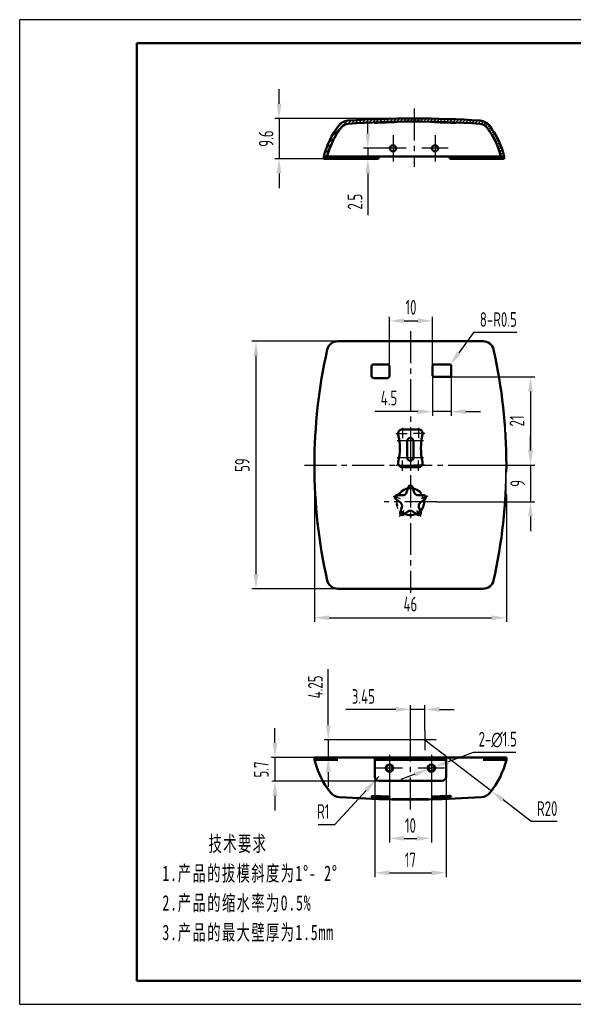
# Model space of a CAD drawing. Header units: millimetres. Extents: x 986 to 1318, y 182 to 417.
# Tile 1 of 5: x 986 to 1118, y 182 to 417. Entities that reach past the tile are written whole.
import ezdxf

# ---------------------------------------------------------------- set-up
doc = ezdxf.new("R2010")
doc.units = ezdxf.units.MM
doc.header["$MEASUREMENT"] = 0
doc.linetypes.add('CENTER2', pattern=[28.575, 19.05, -3.175, 3.175, -3.175])
doc.linetypes.add('点画线', pattern=[18, 12, -2, 2, -2])
doc.layers.get('0').update_dxf_attribs({"lineweight": 50})
for name, color, linetype, lineweight in [('1轮廓实线层', 7, 'Continuous', 50), ('2细线层', 4, 'Continuous', 25), ('3中心线层', 1, 'CENTER2', 25), ('5剖面线层', 2, 'Continuous', 25), ('7标注层', 4, 'Continuous', 25)]:
    doc.layers.add(name, color=color, linetype=linetype, lineweight=lineweight)
doc.styles.add('PC_TEXTSTYLE', font='ISOCP.SHX', dxfattribs={"width": 0.707, "bigfont": 'GBCBIG.SHX'})
doc.styles.add('标准', font='txt', dxfattribs={"width": 0.667})
doc.dimstyles.new('GB_DIAMETER', dxfattribs={"dimtxt": 3.5, "dimasz": 3.5, "dimexe": 1, "dimexo": 0, "dimgap": 1.5, "dimtad": 1, "dimjust": 4, "dimdsep": 46, "dimtxsty": 'PC_TEXTSTYLE', "dimcen": 0, "dimclrd": 256, "dimclrt": 3, "dimadec": 0, "dimazin": 2, "dimtp": 0.1, "dimtm": 0.1, "dimtfac": 0.71, "dimtdec": 3, "dimtmove": 0, "dimatfit": 2, "dimfxl": 1, "dimtfill": 1, "dimarcsym": 0})
doc.dimstyles.new('GB_LINEAR', dxfattribs={"dimtxt": 3.5, "dimasz": 3.5, "dimexe": 1, "dimexo": 0, "dimgap": 1.5, "dimtad": 1, "dimdsep": 46, "dimtxsty": 'PC_TEXTSTYLE', "dimcen": 0, "dimclrd": 256, "dimclrt": 3, "dimadec": 0, "dimazin": 2, "dimtp": 0.1, "dimtm": 0.1, "dimtfac": 0.71, "dimtdec": 3, "dimtmove": 0, "dimatfit": 3, "dimfxl": 1, "dimtfill": 1, "dimarcsym": 0})
doc.dimstyles.new('GB_RADIAL', dxfattribs={"dimtxt": 3.5, "dimasz": 3.5, "dimexe": 1, "dimexo": 0, "dimgap": 1.5, "dimtad": 1, "dimjust": 4, "dimdsep": 46, "dimtxsty": 'PC_TEXTSTYLE', "dimcen": 0, "dimclrd": 256, "dimclrt": 3, "dimadec": 0, "dimazin": 2, "dimtp": 0.1, "dimtm": 0.1, "dimtfac": 0.71, "dimtdec": 3, "dimtmove": 0, "dimatfit": 2, "dimfxl": 1, "dimtfill": 1, "dimarcsym": 0})

# ---------------------------------------------------------------- blocks, each defined once
blk = doc.blocks.new('*D2')
at = {"layer": '7标注层', "color": 0, "lineweight": -2, "ltscale": 0.4}
for p, q in [((1086.29, 331.8), (1108.44, 331.8)), ((1094.08, 310.8), (1108.44, 310.8))]:
    blk.add_line(p, q, dxfattribs=at)
at = {"layer": '7标注层', "lineweight": -2, "ltscale": 0.4}
blk.add_line((1107.44, 328.3), (1107.44, 314.3), dxfattribs=at)
at = {"layer": '7标注层', "ltscale": 0.4}
for points in [[(1108.02, 328.3), (1106.85, 328.3), (1107.44, 331.8)], [(1106.85, 314.3), (1108.02, 314.3), (1107.44, 310.8)]]:
    blk.add_solid(points, dxfattribs=at)
at = {"layer": 'Defpoints', "color": 0, "ltscale": 0.4}
for p in [(1086.29, 331.8), (1094.08, 310.8), (1107.44, 310.8)]:
    blk.add_point(p, dxfattribs=at)
at = {"layer": '7标注层', "color": 3, "ltscale": 0.4, "insert": (1104.19, 321.3), "char_height": 3.5, "attachment_point": 5, "rotation": 90, "style": 'PC_TEXTSTYLE', "bg_fill": 3, "box_fill_scale": 1.25, "bg_fill_color": 257, "bg_fill_transparency": 0}
blk.add_mtext('21', dxfattribs=at)
blk = doc.blocks.new('*D3')
at = {"layer": '7标注层', "color": 0, "lineweight": -2, "ltscale": 0.4}
for p, q in [((1066.7, 340.3), (1040.95, 340.3)), ((1066.7, 281.3), (1040.95, 281.3))]:
    blk.add_line(p, q, dxfattribs=at)
at = {"layer": '7标注层', "lineweight": -2, "ltscale": 0.4}
blk.add_line((1041.95, 336.8), (1041.95, 284.8), dxfattribs=at)
at = {"layer": '7标注层', "ltscale": 0.4}
for points in [[(1042.53, 336.8), (1041.37, 336.8), (1041.95, 340.3)], [(1041.37, 284.8), (1042.53, 284.8), (1041.95, 281.3)]]:
    blk.add_solid(points, dxfattribs=at)
at = {"layer": 'Defpoints', "color": 0, "ltscale": 0.4}
for p in [(1066.7, 340.3), (1041.95, 281.3), (1066.7, 281.3)]:
    blk.add_point(p, dxfattribs=at)
at = {"layer": '7标注层', "color": 3, "ltscale": 0.4, "insert": (1038.7, 310.8), "char_height": 3.5, "attachment_point": 5, "rotation": 90, "style": 'PC_TEXTSTYLE', "bg_fill": 3, "box_fill_scale": 1.25, "bg_fill_color": 257, "bg_fill_transparency": 0}
blk.add_mtext('59', dxfattribs=at)
blk = doc.blocks.new('*D4')
at = {"layer": '7标注层', "color": 0, "lineweight": -2, "ltscale": 0.4}
for p, q in [((1055.91, 310.8), (1055.91, 273.39)), ((1101.67, 310.8), (1101.67, 273.39))]:
    blk.add_line(p, q, dxfattribs=at)
at = {"layer": '7标注层', "lineweight": -2, "ltscale": 0.4}
blk.add_line((1059.41, 274.39), (1098.17, 274.39), dxfattribs=at)
at = {"layer": '7标注层', "ltscale": 0.4}
for points in [[(1059.41, 274.97), (1059.41, 273.81), (1055.91, 274.39)], [(1098.17, 273.81), (1098.17, 274.97), (1101.67, 274.39)]]:
    blk.add_solid(points, dxfattribs=at)
at = {"layer": 'Defpoints', "color": 0, "ltscale": 0.4}
for p in [(1055.91, 310.8), (1101.67, 310.8), (1101.67, 274.39)]:
    blk.add_point(p, dxfattribs=at)
at = {"layer": '7标注层', "color": 3, "ltscale": 0.4, "insert": (1078.79, 277.64), "char_height": 3.5, "attachment_point": 5, "style": 'PC_TEXTSTYLE', "bg_fill": 3, "box_fill_scale": 1.25, "bg_fill_color": 257, "bg_fill_transparency": 0}
blk.add_mtext('46', dxfattribs=at)
blk = doc.blocks.new('*D33')
at = {"layer": '7标注层', "color": 0, "lineweight": -2, "ltscale": 0.4}
for p, q in [((1070.29, 241.05), (1070.29, 212.58)), ((1087.29, 241.05), (1087.29, 212.58))]:
    blk.add_line(p, q, dxfattribs=at)
at = {"layer": '7标注层', "lineweight": -2, "ltscale": 0.4}
blk.add_line((1073.79, 213.58), (1083.79, 213.58), dxfattribs=at)
at = {"layer": '7标注层', "ltscale": 0.4}
for points in [[(1073.79, 214.17), (1073.79, 213), (1070.29, 213.58)], [(1083.79, 213), (1083.79, 214.17), (1087.29, 213.58)]]:
    blk.add_solid(points, dxfattribs=at)
at = {"layer": 'Defpoints', "color": 0, "ltscale": 0.4}
for p in [(1070.29, 241.05), (1087.29, 241.05), (1087.29, 213.58)]:
    blk.add_point(p, dxfattribs=at)
at = {"layer": '7标注层', "color": 3, "ltscale": 0.4, "insert": (1078.79, 216.66), "char_height": 3.5, "attachment_point": 5, "style": 'PC_TEXTSTYLE', "bg_fill": 3, "box_fill_scale": 1.25, "bg_fill_color": 257, "bg_fill_transparency": 0}
blk.add_mtext('17', dxfattribs=at)
blk = doc.blocks.new('*D34')
at = {"layer": '7标注层', "color": 0, "lineweight": -2, "ltscale": 0.4}
for p, q in [((1073.79, 241.7), (1073.79, 220.8)), ((1083.79, 241.7), (1083.79, 220.8))]:
    blk.add_line(p, q, dxfattribs=at)
at = {"layer": '7标注层', "lineweight": -2, "ltscale": 0.4}
blk.add_line((1077.29, 221.8), (1080.29, 221.8), dxfattribs=at)
at = {"layer": '7标注层', "ltscale": 0.4}
for points in [[(1077.29, 222.38), (1077.29, 221.21), (1073.79, 221.8)], [(1080.29, 221.21), (1080.29, 222.38), (1083.79, 221.8)]]:
    blk.add_solid(points, dxfattribs=at)
at = {"layer": 'Defpoints', "color": 0, "ltscale": 0.4}
for p in [(1073.79, 241.7), (1083.79, 241.7), (1083.79, 221.8)]:
    blk.add_point(p, dxfattribs=at)
at = {"layer": '7标注层', "color": 3, "ltscale": 0.4, "insert": (1078.79, 224.87), "char_height": 3.5, "attachment_point": 5, "style": 'PC_TEXTSTYLE', "bg_fill": 3, "box_fill_scale": 1.25, "bg_fill_color": 257, "bg_fill_transparency": 0}
blk.add_mtext('10', dxfattribs=at)
blk = doc.blocks.new('*D17')
at = {"layer": '7标注层', "lineweight": -2, "ltscale": 0.4}
for p, q in [((1093.79, 242.26), (1087.77, 240.02)), ((1103.96, 242.26), (1093.79, 242.26)), ((1083.09, 238.28), (1084.49, 238.81)), ((1079.81, 237.07), (1076.52, 235.85))]:
    blk.add_line(p, q, dxfattribs=at)
at = {"layer": '7标注层', "ltscale": 0.4}
for points in [[(1087.57, 240.57), (1087.98, 239.48), (1084.49, 238.81)], [(1080.01, 236.52), (1079.6, 237.61), (1083.09, 238.28)]]:
    blk.add_solid(points, dxfattribs=at)
at = {"layer": 'Defpoints', "color": 0, "ltscale": 0.4}
for p in [(1083.09, 238.28), (1084.49, 238.81)]:
    blk.add_point(p, dxfattribs=at)
at = {"layer": '7标注层', "color": 3, "ltscale": 0.4, "insert": (1099.62, 245.33), "char_height": 3.5, "attachment_point": 5, "style": 'PC_TEXTSTYLE', "bg_fill": 3, "box_fill_scale": 1.25, "bg_fill_color": 257, "bg_fill_transparency": 0}
blk.add_mtext('2-∅1.5', dxfattribs=at)
blk = doc.blocks.new('*D20')
at = {"layer": '7标注层', "lineweight": -2, "ltscale": 0.4}
for p, q in [((1046.48, 244.55), (1046.48, 248.05)), ((1046.48, 241.05), (1046.48, 235.4)), ((1046.48, 231.9), (1046.48, 228.4))]:
    blk.add_line(p, q, dxfattribs=at)
at = {"layer": '7标注层', "color": 0, "lineweight": -2, "ltscale": 0.4}
for p, q in [((1064.71, 241.05), (1045.48, 241.05)), ((1073.79, 235.4), (1045.48, 235.4))]:
    blk.add_line(p, q, dxfattribs=at)
at = {"layer": '7标注层', "ltscale": 0.4}
for points in [[(1045.9, 244.55), (1047.07, 244.55), (1046.48, 241.05)], [(1047.07, 231.9), (1045.9, 231.9), (1046.48, 235.4)]]:
    blk.add_solid(points, dxfattribs=at)
at = {"layer": 'Defpoints', "color": 0, "ltscale": 0.4}
for p in [(1064.71, 241.05), (1046.48, 235.4), (1073.79, 235.4)]:
    blk.add_point(p, dxfattribs=at)
at = {"layer": '7标注层', "color": 3, "ltscale": 0.4, "insert": (1043.23, 238.22), "char_height": 3.5, "attachment_point": 5, "rotation": 90, "style": 'PC_TEXTSTYLE', "bg_fill": 3, "box_fill_scale": 1.25, "bg_fill_color": 257, "bg_fill_transparency": 0}
blk.add_mtext('5.7', dxfattribs=at)
blk = doc.blocks.new('*D26')
at = {"layer": '7标注层', "color": 0, "lineweight": -2, "ltscale": 0.4}
for p, q in [((1073.79, 333.17), (1073.79, 346.17)), ((1084.04, 333.3), (1084.04, 346.17))]:
    blk.add_line(p, q, dxfattribs=at)
at = {"layer": '7标注层', "lineweight": -2, "ltscale": 0.4}
blk.add_line((1077.29, 345.17), (1080.54, 345.17), dxfattribs=at)
at = {"layer": '7标注层', "ltscale": 0.4}
for points in [[(1077.29, 345.76), (1077.29, 344.59), (1073.79, 345.17)], [(1080.54, 344.59), (1080.54, 345.76), (1084.04, 345.17)]]:
    blk.add_solid(points, dxfattribs=at)
at = {"layer": 'Defpoints', "color": 0, "ltscale": 0.4}
for p in [(1084.04, 345.17), (1073.79, 333.17), (1084.04, 333.3)]:
    blk.add_point(p, dxfattribs=at)
at = {"layer": '7标注层', "color": 3, "ltscale": 0.4, "insert": (1078.92, 348.42), "char_height": 3.5, "attachment_point": 5, "style": 'PC_TEXTSTYLE', "bg_fill": 3, "box_fill_scale": 1.25, "bg_fill_color": 257, "bg_fill_transparency": 0}
blk.add_mtext('10', dxfattribs=at)
blk = doc.blocks.new('*D27')
at = {"layer": '7标注层', "color": 0, "lineweight": -2, "ltscale": 0.4}
for p, q in [((1084.04, 333.3), (1084.04, 322.53)), ((1088.54, 333.3), (1088.54, 322.53))]:
    blk.add_line(p, q, dxfattribs=at)
at = {"layer": '7标注层', "lineweight": -2, "ltscale": 0.4}
for p, q in [((1080.54, 323.53), (1070.33, 323.53)), ((1088.54, 323.53), (1084.04, 323.53)), ((1092.04, 323.53), (1095.54, 323.53))]:
    blk.add_line(p, q, dxfattribs=at)
at = {"layer": '7标注层', "ltscale": 0.4}
for points in [[(1080.54, 322.95), (1080.54, 324.12), (1084.04, 323.53)], [(1092.04, 324.12), (1092.04, 322.95), (1088.54, 323.53)]]:
    blk.add_solid(points, dxfattribs=at)
at = {"layer": 'Defpoints', "color": 0, "ltscale": 0.4}
for p in [(1084.04, 333.3), (1088.54, 333.3), (1084.04, 323.53)]:
    blk.add_point(p, dxfattribs=at)
at = {"layer": '7标注层', "color": 3, "ltscale": 0.4, "insert": (1073.68, 326.78), "char_height": 3.5, "attachment_point": 5, "style": 'PC_TEXTSTYLE', "bg_fill": 3, "box_fill_scale": 1.25, "bg_fill_color": 257, "bg_fill_transparency": 0}
blk.add_mtext('4.5', dxfattribs=at)
blk = doc.blocks.new('*D29')
at = {"layer": '7标注层', "lineweight": -2, "ltscale": 0.4}
for p, q in [((1107.44, 314.3), (1107.44, 317.8)), ((1107.44, 310.8), (1107.44, 302.05)), ((1107.44, 298.55), (1107.44, 295.05))]:
    blk.add_line(p, q, dxfattribs=at)
at = {"layer": '7标注层', "color": 0, "lineweight": -2, "ltscale": 0.4}
for p, q in [((1088.69, 310.8), (1108.44, 310.8)), ((1085.07, 302.05), (1108.44, 302.05))]:
    blk.add_line(p, q, dxfattribs=at)
at = {"layer": '7标注层', "ltscale": 0.4}
for points in [[(1106.85, 314.3), (1108.02, 314.3), (1107.44, 310.8)], [(1108.02, 298.55), (1106.85, 298.55), (1107.44, 302.05)]]:
    blk.add_solid(points, dxfattribs=at)
at = {"layer": 'Defpoints', "color": 0, "ltscale": 0.4}
for p in [(1088.69, 310.8), (1085.07, 302.05), (1107.44, 302.05)]:
    blk.add_point(p, dxfattribs=at)
at = {"layer": '7标注层', "color": 3, "ltscale": 0.4, "insert": (1104.36, 306.43), "char_height": 3.5, "attachment_point": 5, "rotation": 90, "style": 'PC_TEXTSTYLE', "bg_fill": 3, "box_fill_scale": 1.25, "bg_fill_color": 257, "bg_fill_transparency": 0}
blk.add_mtext('9', dxfattribs=at)
blk = doc.blocks.new('*D53')
at = {"layer": '7标注层', "lineweight": -2, "ltscale": 0.4}
for p, q in [((1047.46, 396.93), (1047.46, 400.43)), ((1047.46, 393.43), (1047.46, 383.83)), ((1047.46, 380.33), (1047.46, 376.83))]:
    blk.add_line(p, q, dxfattribs=at)
at = {"layer": '7标注层', "color": 0, "lineweight": -2, "ltscale": 0.4}
for p, q in [((1079.66, 393.43), (1046.46, 393.43)), ((1071.16, 383.83), (1046.46, 383.83))]:
    blk.add_line(p, q, dxfattribs=at)
at = {"layer": '7标注层', "ltscale": 0.4}
for points in [[(1046.87, 396.93), (1048.04, 396.93), (1047.46, 393.43)], [(1048.04, 380.33), (1046.87, 380.33), (1047.46, 383.83)]]:
    blk.add_solid(points, dxfattribs=at)
at = {"layer": 'Defpoints', "color": 0, "ltscale": 0.4}
for p in [(1079.66, 393.43), (1047.46, 383.83), (1071.16, 383.83)]:
    blk.add_point(p, dxfattribs=at)
at = {"layer": '7标注层', "color": 3, "ltscale": 0.4, "insert": (1044.38, 388.63), "char_height": 3.5, "attachment_point": 5, "rotation": 90, "style": 'PC_TEXTSTYLE', "bg_fill": 3, "box_fill_scale": 1.25, "bg_fill_color": 257, "bg_fill_transparency": 0}
blk.add_mtext('9.6', dxfattribs=at)
blk = doc.blocks.new('*D85')
at = {"layer": '7标注层', "lineweight": -2, "ltscale": 0.4}
for p, q in [((1093.8, 342.43), (1090.35, 337.56)), ((1104.21, 342.43), (1093.8, 342.43))]:
    blk.add_line(p, q, dxfattribs=at)
at = {"layer": '7标注层', "ltscale": 0.4}
blk.add_solid([(1089.88, 337.9), (1090.83, 337.22), (1088.33, 334.71)], dxfattribs=at)
at = {"layer": 'Defpoints', "color": 0, "ltscale": 0.4}
for p in [(1088.04, 334.3), (1088.33, 334.71)]:
    blk.add_point(p, dxfattribs=at)
at = {"layer": '7标注层', "color": 3, "ltscale": 0.4, "insert": (1099.76, 345.5), "char_height": 3.5, "attachment_point": 5, "style": 'PC_TEXTSTYLE', "bg_fill": 3, "box_fill_scale": 1.25, "bg_fill_color": 257, "bg_fill_transparency": 0}
blk.add_mtext('8-R0.5', dxfattribs=at)
blk = doc.blocks.new('*D89')
at = {"layer": '7标注层', "lineweight": -2, "ltscale": 0.4}
for p, q in [((1068.63, 389.83), (1068.63, 393.33)), ((1068.63, 386.33), (1068.63, 383.83)), ((1068.63, 380.33), (1068.63, 370.37))]:
    blk.add_line(p, q, dxfattribs=at)
at = {"layer": '7标注层', "color": 0, "lineweight": -2, "ltscale": 0.4}
for p, q in [((1071.51, 386.33), (1067.63, 386.33)), ((1071.16, 383.83), (1067.63, 383.83))]:
    blk.add_line(p, q, dxfattribs=at)
at = {"layer": '7标注层', "ltscale": 0.4}
for points in [[(1068.05, 389.83), (1069.21, 389.83), (1068.63, 386.33)], [(1069.21, 380.33), (1068.05, 380.33), (1068.63, 383.83)]]:
    blk.add_solid(points, dxfattribs=at)
at = {"layer": 'Defpoints', "color": 0, "ltscale": 0.4}
for p in [(1071.51, 386.33), (1068.63, 383.83), (1071.16, 383.83)]:
    blk.add_point(p, dxfattribs=at)
at = {"layer": '7标注层', "color": 3, "ltscale": 0.4, "insert": (1065.56, 373.6), "char_height": 3.5, "attachment_point": 5, "rotation": 90, "style": 'PC_TEXTSTYLE', "bg_fill": 3, "box_fill_scale": 1.25, "bg_fill_color": 257, "bg_fill_transparency": 0}
blk.add_mtext('2.5', dxfattribs=at)
blk = doc.blocks.new('*D94')
at = {"layer": '7标注层', "lineweight": -2, "ltscale": 0.4}
for p, q in [((1071.29, 236.55), (1070.61, 235.81)), ((1060.74, 225.13), (1068.24, 233.24)), ((1056.77, 225.13), (1060.74, 225.13))]:
    blk.add_line(p, q, dxfattribs=at)
at = {"layer": '7标注层', "ltscale": 0.4}
blk.add_solid([(1068.67, 232.84), (1067.81, 233.64), (1070.61, 235.81)], dxfattribs=at)
at = {"layer": 'Defpoints', "color": 0, "ltscale": 0.4}
for p in [(1070.61, 235.81), (1071.29, 236.55)]:
    blk.add_point(p, dxfattribs=at)
at = {"layer": '7标注层', "color": 3, "ltscale": 0.4, "insert": (1058.01, 228.2), "char_height": 3.5, "attachment_point": 5, "style": 'PC_TEXTSTYLE', "bg_fill": 3, "box_fill_scale": 1.25, "bg_fill_color": 257, "bg_fill_transparency": 0}
blk.add_mtext('R1', dxfattribs=at)
blk = doc.blocks.new('*D95')
at = {"layer": '7标注层', "lineweight": -2, "ltscale": 0.4}
for p, q in [((1082.24, 245.28), (1098.1, 233.09)), ((1107.57, 225.81), (1100.88, 230.96)), ((1113.78, 225.81), (1107.57, 225.81))]:
    blk.add_line(p, q, dxfattribs=at)
at = {"layer": '7标注层', "ltscale": 0.4}
blk.add_solid([(1101.23, 231.42), (1100.52, 230.5), (1098.1, 233.09)], dxfattribs=at)
at = {"layer": 'Defpoints', "color": 0, "ltscale": 0.4}
for p in [(1082.24, 245.28), (1098.1, 233.09)]:
    blk.add_point(p, dxfattribs=at)
at = {"layer": '7标注层', "color": 3, "ltscale": 0.4, "insert": (1111.42, 228.89), "char_height": 3.5, "attachment_point": 5, "style": 'PC_TEXTSTYLE', "bg_fill": 3, "box_fill_scale": 1.25, "bg_fill_color": 257, "bg_fill_transparency": 0}
blk.add_mtext('R20', dxfattribs=at)
blk = doc.blocks.new('*D96')
at = {"layer": '7标注层', "color": 0, "lineweight": -2, "ltscale": 0.4}
for p, q in [((1078.79, 243.45), (1078.79, 253.55)), ((1082.24, 247.48), (1082.24, 253.55))]:
    blk.add_line(p, q, dxfattribs=at)
at = {"layer": '7标注层', "lineweight": -2, "ltscale": 0.4}
for p, q in [((1075.29, 252.55), (1063.35, 252.55)), ((1082.24, 252.55), (1078.79, 252.55)), ((1085.74, 252.55), (1089.24, 252.55))]:
    blk.add_line(p, q, dxfattribs=at)
at = {"layer": '7标注层', "ltscale": 0.4}
for points in [[(1075.29, 251.96), (1075.29, 253.13), (1078.79, 252.55)], [(1085.74, 253.13), (1085.74, 251.96), (1082.24, 252.55)]]:
    blk.add_solid(points, dxfattribs=at)
at = {"layer": 'Defpoints', "color": 0, "ltscale": 0.4}
for p in [(1078.79, 252.55), (1082.24, 247.48), (1078.79, 243.45)]:
    blk.add_point(p, dxfattribs=at)
at = {"layer": '7标注层', "color": 3, "ltscale": 0.4, "insert": (1067.57, 255.62), "char_height": 3.5, "attachment_point": 5, "style": 'PC_TEXTSTYLE', "bg_fill": 3, "box_fill_scale": 1.25, "bg_fill_color": 257, "bg_fill_transparency": 0}
blk.add_mtext('3.45', dxfattribs=at)
blk = doc.blocks.new('*D97')
at = {"layer": '7标注层', "lineweight": -2, "ltscale": 0.4}
for p, q in [((1059.2, 248.78), (1059.2, 262.11)), ((1059.2, 245.28), (1059.2, 241.05)), ((1059.2, 237.55), (1059.2, 234.05))]:
    blk.add_line(p, q, dxfattribs=at)
at = {"layer": '7标注层', "color": 0, "lineweight": -2, "ltscale": 0.4}
for p, q in [((1079.93, 245.28), (1058.2, 245.28)), ((1079.93, 241.05), (1058.2, 241.05))]:
    blk.add_line(p, q, dxfattribs=at)
at = {"layer": '7标注层', "ltscale": 0.4}
for points in [[(1058.61, 248.78), (1059.78, 248.78), (1059.2, 245.28)], [(1059.78, 237.55), (1058.61, 237.55), (1059.2, 241.05)]]:
    blk.add_solid(points, dxfattribs=at)
at = {"layer": 'Defpoints', "color": 0, "ltscale": 0.4}
for p in [(1079.93, 245.28), (1059.2, 241.05), (1079.93, 241.05)]:
    blk.add_point(p, dxfattribs=at)
at = {"layer": '7标注层', "color": 3, "ltscale": 0.4, "insert": (1056.12, 257.89), "char_height": 3.5, "attachment_point": 5, "rotation": 90, "style": 'PC_TEXTSTYLE', "bg_fill": 3, "box_fill_scale": 1.25, "bg_fill_color": 257, "bg_fill_transparency": 0}
blk.add_mtext('4.25', dxfattribs=at)

msp = doc.modelspace()

# ---------------------------------------------------------------- hatches: boundary and pattern name
at = {"layer": '5剖面线层', "ltscale": 0.4}
h = msp.add_hatch(dxfattribs=at)
h.set_pattern_fill('ANSI31', color=256, scale=0.5625, style=0, pattern_type=2)
h.set_pattern_definition([(45, (989.659, 154.87204), (-0.3977476, 0.3977476), [])])
edge = h.paths.add_edge_path(flags=0)
edge.add_line((1058.523, 384.329), (1058.523, 383.829))
edge.add_line((1058.523, 383.829), (1058.144, 383.829))
edge.add_line((1058.144, 383.829), (1058.144, 384.329))
edge.add_spline(control_points=[(1058.144, 384.329), (1059.141, 388.417), (1061.7, 391.757)], knot_values=[0, 0, 0, 0.8272635, 0.8272635, 0.8272635], weights=[0.9879725, 0.9611573, 0.9764565], degree=2, periodic=0)
edge.add_spline(control_points=[(1061.7, 391.757), (1062.229, 392.448), (1063.037, 392.873), (1063.903, 392.928)], knot_values=[0, 0, 0, 0, 1, 1, 1, 1], degree=3, periodic=0)
edge.add_spline(control_points=[(1063.903, 392.928), (1079.659, 393.923), (1095.415, 392.928)], knot_values=[0.892611, 0.892611, 0.892611, 1.4358888, 1.4358888, 1.4358888], weights=[0.9823089, 0.9803561, 0.9823089], degree=2, periodic=0)
edge.add_spline(control_points=[(1095.415, 392.928), (1096.285, 392.873), (1097.091, 392.445), (1097.618, 391.757)], knot_values=[0, 0, 0, 0, 1, 1, 1, 1], degree=3, periodic=0)
edge.add_spline(control_points=[(1097.618, 391.757), (1100.177, 388.417), (1101.174, 384.329)], knot_values=[0.0552947, 0.0552947, 0.0552947, 0.8825582, 0.8825582, 0.8825582], weights=[0.9764565, 0.9611573, 0.9879725], degree=2, periodic=0)
edge.add_line((1101.174, 384.329), (1101.174, 383.829))
edge.add_line((1101.174, 383.829), (1100.795, 383.829))
edge.add_line((1100.795, 383.829), (1100.795, 384.329))
edge.add_line((1100.795, 384.329), (1100.392, 384.329))
edge.add_spline(control_points=[(1100.392, 384.329), (1099.753, 386.849), (1098.596, 389.236), (1097.016, 391.3)], knot_values=[0.0002843, 0.0002843, 0.0002843, 0.0002843, 0.9413982, 0.9413982, 0.9413982, 0.9413982], degree=3, periodic=0)
edge.add_spline(control_points=[(1097.016, 391.301), (1096.625, 391.811), (1096.006, 392.138), (1095.364, 392.179)], knot_values=[0, 0, 0, 0, 1, 1, 1, 1], degree=3, periodic=0)
edge.add_spline(control_points=[(1095.366, 392.179), (1084.909, 392.839), (1074.41, 392.839), (1063.952, 392.179)], knot_values=[0.0336783, 0.0336783, 0.0336783, 0.0336783, 0.9663431, 0.9663431, 0.9663431, 0.9663431], degree=3, periodic=0)
edge.add_spline(control_points=[(1063.952, 392.179), (1063.311, 392.139), (1062.691, 391.811), (1062.299, 391.301)], knot_values=[0, 0, 0, 0, 0.9999825, 0.9999825, 0.9999825, 0.9999825], degree=3, periodic=0)
edge.add_spline(control_points=[(1062.301, 391.299), (1060.721, 389.235), (1059.565, 386.849), (1058.925, 384.329)], knot_values=[0.0587255, 0.0587255, 0.0587255, 0.0587255, 0.9997156, 0.9997156, 0.9997156, 0.9997156], degree=3, periodic=0)
edge.add_line((1058.925, 384.329), (1058.523, 384.329))

# ---------------------------------------------------------------- linework, layer by layer
at = {"layer": '1轮廓实线层'}
for p, q in [((1013.546, 187.819), (1013.546, 411.388)), ((1312.01, 411.388), (1013.546, 411.388)), ((1013.546, 187.819), (1312.01, 187.819))]:
    msp.add_line(p, q, dxfattribs=at)
at = {"layer": '1轮廓实线层', "ltscale": 0.4}
for p, q in [((1058.144, 383.829), (1058.144, 384.329)), ((1058.523, 383.829), (1058.144, 383.829)), ((1058.925, 384.329), (1058.523, 384.329)), ((1058.523, 384.329), (1058.523, 383.829)), ((1060.183, 383.829), (1058.523, 383.829)), ((1060.572, 384.329), (1058.925, 384.329)), ((1062.342, 383.829), (1060.183, 383.829)), ((1060.572, 384.329), (1062.342, 384.329)), ((1062.342, 384.329), (1096.976, 384.329)), ((1071.159, 383.829), (1062.342, 383.829)), ((1071.159, 384.329), (1071.159, 383.829)), ((1088.159, 383.829), (1088.159, 384.329)), ((1096.976, 383.829), (1088.159, 383.829)), ((1096.976, 384.329), (1098.746, 384.329)), ((1099.135, 383.829), (1096.976, 383.829)), ((1098.746, 384.329), (1100.393, 384.329)), ((1100.795, 383.829), (1099.135, 383.829)), ((1100.795, 384.329), (1100.392, 384.329)), ((1100.795, 383.829), (1100.795, 384.329)), ((1101.174, 383.829), (1100.795, 383.829)), ((1101.174, 384.329), (1101.174, 383.829)), ((1063.92, 340.299), (1061.473, 340.299)), ((1093.661, 340.299), (1063.92, 340.299)), ((1096.107, 340.299), (1093.661, 340.299)), ((1069.54, 332.049), (1069.54, 334.299)), ((1070.04, 334.799), (1073.29, 334.799)), ((1073.79, 334.299), (1073.79, 332.049)), ((1084.04, 332.299), (1084.04, 334.299)), ((1084.54, 334.799), (1088.04, 334.799)), ((1088.54, 332.299), (1088.54, 334.299)), ((1073.29, 331.549), (1070.04, 331.549)), ((1084.54, 331.799), (1088.04, 331.799)), ((1080.711, 319.299), (1076.869, 319.299)), ((1078.04, 312.549), (1078.04, 316.549)), ((1079.54, 316.549), (1079.54, 312.549)), ((1076.869, 310.299), (1080.711, 310.299)), ((1077.892, 304.285), (1078.315, 305.585)), ((1079.266, 305.585), (1079.688, 304.285)), ((1075.584, 303.594), (1076.941, 303.594)), ((1080.639, 303.594), (1081.996, 303.594)), ((1076.388, 301.891), (1075.29, 302.689)), ((1076.33, 299.475), (1076.751, 300.773)), ((1080.829, 300.773), (1081.25, 299.475)), ((1082.29, 302.689), (1081.192, 301.891)), ((1078.202, 299.718), (1077.1, 298.916)), ((1080.481, 298.916), (1079.378, 299.718)), ((1063.92, 281.299), (1061.473, 281.299)), ((1063.92, 281.299), (1093.661, 281.299)), ((1093.661, 281.299), (1096.107, 281.299)), ((1055.905, 240.546), (1055.905, 241.046)), ((1055.905, 241.046), (1058.948, 241.046)), ((1058.948, 240.546), (1055.905, 240.546)), ((1058.948, 241.046), (1061.473, 241.046)), ((1070.29, 241.046), (1061.473, 241.046)), ((1070.29, 236.546), (1070.29, 241.046)), ((1070.29, 241.046), (1087.29, 241.046)), ((1070.29, 240.546), (1087.29, 240.546)), ((1087.29, 241.046), (1087.29, 236.546)), ((1096.107, 241.046), (1087.29, 241.046)), ((1096.107, 241.046), (1098.632, 241.046)), ((1098.632, 241.046), (1101.675, 241.046)), ((1101.675, 240.546), (1098.632, 240.546)), ((1101.675, 240.546), (1101.675, 241.046)), ((1086.29, 235.546), (1071.29, 235.546)), ((1069.54, 231.748), (1069.54, 231.867)), ((1073.79, 231.746), (1073.79, 231.627)), ((1074.427, 231.085), (1074.36, 231.085)), ((1074.427, 231.085), (1074.437, 231.085)), ((1083.154, 231.085), (1083.143, 231.085)), ((1084.04, 231.645), (1084.04, 231.751)), ((1088.54, 231.78), (1088.54, 231.886))]:
    msp.add_line(p, q, dxfattribs=at)
for centre, radius, start, end in [((1064.091, 389.916), 3.018, 93.57959, 142.41044), ((1064.107, 389.894), 2.29, 93.86765, 142.11659), ((1079.659, 143.425), 250, 86.38657, 93.61343), ((1079.659, 143.328), 249.346, 86.38843, 93.61154), ((1079.659, 143.332), 249.252, 91.09864, 92.17395), ((1079.659, 143.32), 249.253, 87.71124, 88.8434), ((1095.209, 389.895), 2.289, 37.86605, 86.13243), ((1095.227, 389.918), 3.017, 37.57799, 86.43198), ((1077.575, 379.592), 20, 142.53568, 166.29713), ((1077.652, 379.561), 19.325, 142.59749, 165.71473), ((1081.665, 379.561), 19.325, 14.28535, 37.40554), ((1081.743, 379.592), 20, 13.70287, 37.46432), ((1074.659, 386.329), 0.75, 90, 270), ((1074.659, 386.329), 0.75, 270, 90), ((1084.659, 386.329), 0.75, 90, 270), ((1084.659, 386.329), 0.75, 270, 90), ((1181.977, 310.799), 126.071, 167.38627, 192.61373), ((1061.445, 337.731), 2.568, 89.38202, 166.50917), ((1096.135, 337.731), 2.568, 13.48525, 90.62356), ((975.604, 310.799), 126.071, 347.38627, 12.61373), ((1070.039, 334.299), 0.499, 89.91879, 179.86291), ((1073.29, 334.299), 0.5, 0, 90), ((1084.539, 334.299), 0.499, 89.91321, 180.08441), ((1088.041, 334.299), 0.499, 0.10289, 90.07942), ((1070.04, 332.049), 0.5, 180, 270), ((1073.29, 332.049), 0.5, 270, 0), ((1084.54, 332.299), 0.5, 180, 270), ((1088.04, 332.299), 0.5, 270, 359.99998), ((1076.869, 318.299), 1, 90, 193.4934), ((1080.711, 318.299), 1, 346.5066, 90), ((1062.283, 314.799), 14, 346.5066, 13.4934), ((1078.79, 316.549), 0.75, 0, 180), ((1095.297, 314.799), 14, 166.5066, 193.4934), ((1078.79, 312.549), 0.75, 180, 0), ((1076.869, 311.299), 1, 166.5066, 270), ((1080.711, 311.299), 1, 270, 13.4934), ((1078.79, 305.431), 0.5, 18.00004, 161.99992), ((1075.584, 303.094), 0.5, 89.9995, 233.97815), ((1076.941, 304.594), 1, 269.99728, 341.99865), ((1080.639, 304.594), 1, 198.00131, 270.00275), ((1081.996, 303.094), 0.5, 306.01984, 89.99925), ((1075.8, 301.082), 1, 342.03602, 53.98674), ((1081.779, 301.082), 0.999, 125.98758, 197.99182), ((1076.806, 299.321), 0.5, 162.01676, 306.01275), ((1078.79, 298.908), 1, 53.9952, 126.00524), ((1080.775, 299.321), 0.5, 233.98765, 17.9831), ((1061.445, 283.866), 2.568, 193.48525, 270.62356), ((1096.135, 283.867), 2.568, 269.38202, 346.50917), ((1075.336, 245.283), 20, 193.70287, 218.89236), ((1082.244, 245.283), 20, 321.10764, 346.29713), ((1073.79, 238.546), 0.88, 90, 270), ((1073.79, 238.546), 0.75, 90, 270), ((1073.79, 238.546), 0.88, 270, 90), ((1073.79, 238.546), 0.75, 270, 90), ((1083.79, 238.546), 0.88, 90, 270), ((1083.79, 238.546), 0.75, 90, 270), ((1083.79, 238.546), 0.88, 270, 90), ((1071.29, 236.546), 1, 180, 270), ((1086.29, 236.546), 1, 270, 0), ((1062.106, 234.612), 3.003, 218.91356, 266.1049), ((1095.474, 234.612), 3.003, 273.8951, 321.08644), ((1078.79, 481.046), 250, 266.12653, 268.98454), ((1069.835, 229.597), 2.289, 84.86, 97.4), ((1070.004, 234.23), 2.524, 259.40861, 270.81809), ((1078.79, 481.724), 250, 267.99422, 268.73939), ((1078.79, 481.552), 250, 267.99424, 268.73939), ((1073.365, 229.491), 2.295, 79.32515, 91.87158), ((1073.469, 234.101), 2.495, 265.87742, 277.38384), ((1074.589, 232.952), 1.873, 265.33973, 288.3303), ((1079.504, 594.37), 363.322, 269.20091, 269.58322), ((1075.926, 169.087), 62.09, 89.13669, 91.29829), ((1078.79, 482.734), 251.571, 269.56071, 270.43929), ((1078.79, 481.367), 250.317, 269.5585, 270.4415), ((1081.654, 169.085), 62.093, 88.70175, 90.86326), ((1082.991, 232.952), 1.873, 251.66969, 274.66027), ((1078.79, 481.046), 250, 271.01546, 273.87347), ((1084.468, 229.495), 2.296, 88.18729, 100.72967), ((1084.359, 234.09), 2.466, 262.57204, 274.21368), ((1078.79, 481.724), 250, 271.31792, 272.12044), ((1078.79, 481.565), 250, 271.31792, 272.12043), ((1088.25, 229.618), 2.286, 82.70431, 95.26061), ((1088.072, 234.23), 2.494, 269.25971, 280.80869)]:
    msp.add_arc(centre, radius, start, end, dxfattribs=at)
for points, knots in [([(1061.473, 240.546), (1060.737, 240.546), (1060.033, 240.539), (1059.252, 240.543), (1059.042, 240.546), (1058.948, 240.546)], [0, 0, 0, 0, 0.6315832, 0.6315832, 1, 1, 1, 1]), ([(1098.632, 240.546), (1098.471, 240.546), (1097.686, 240.535), (1096.526, 240.546), (1096.107, 240.546)], [0, 0, 0, 0, 0.6370996, 1, 1, 1, 1]), ([(1080.719, 231.058), (1081.581, 231.064), (1082.664, 231.076), (1083.084, 231.083), (1083.143, 231.083)], [0, 0, 0, 0, 0.5153223, 0.66033717, 0.66033717, 0.66033717, 0.66033717])]:
    msp.add_open_spline(points, degree=3, knots=knots, dxfattribs=at)
msp.add_open_spline([(1083.221, 231.085), (1083.221, 231.085), (1083.199, 231.085), (1083.154, 231.085)], degree=3, dxfattribs=at)
at = {"layer": '2细线层'}
for p, q in [((985.6, 182.23), (985.6, 416.978)), ((1317.6, 416.978), (985.6, 416.978)), ((985.6, 182.23), (1317.6, 182.23))]:
    msp.add_line(p, q, dxfattribs=at)
at = {"layer": '3中心线层', "ltscale": 0.4}
for p, q in [((1079.659, 395.825), (1079.659, 381.929)), ((1074.659, 389.479), (1074.659, 383.179)), ((1084.659, 389.479), (1084.659, 383.179)), ((1077.809, 386.329), (1071.509, 386.329)), ((1087.809, 386.329), (1081.509, 386.329)), ((1078.79, 342.699), (1078.79, 278.899)), ((1076.869, 319.695), (1076.869, 317.232)), ((1078.79, 319.699), (1078.79, 313.399)), ((1080.711, 319.695), (1080.711, 317.232)), ((1075.315, 318.299), (1078.024, 318.299)), ((1082.266, 318.299), (1079.556, 318.299)), ((1081.94, 316.549), (1075.64, 316.549)), ((1078.79, 315.699), (1078.79, 309.399)), ((1081.94, 312.549), (1075.64, 312.549)), ((1053.505, 310.799), (1104.075, 310.799)), ((1075.315, 310.799), (1078.024, 310.799)), ((1076.869, 309.402), (1076.869, 311.865)), ((1082.266, 310.799), (1079.556, 310.799)), ((1080.711, 309.402), (1080.711, 311.865)), ((1078.79, 308.331), (1078.79, 295.777)), ((1074.643, 303.401), (1076.332, 302.852)), ((1082.938, 303.401), (1081.248, 302.852)), ((1085.067, 302.054), (1072.513, 302.054)), ((1076.227, 298.526), (1077.271, 299.963)), ((1081.353, 298.526), (1080.309, 299.963)), ((1078.79, 228.65), (1078.79, 243.446))]:
    msp.add_line(p, q, dxfattribs=at)
msp.add_circle((1078.79, 302.054), 3.378, dxfattribs=at)

# ---------------------------------------------------------------- next in the draw order: dimensions: what is measured, and where the dimension line sits
at = {"layer": '7标注层', "ltscale": 0.4}
for base, p1, p2, override, picture, middle in [((1047.457, 383.829), (1079.659, 393.425), (1071.159, 383.829), {"dimscale": 1, "dimgap": 1.5, "dimtad": 1, "dimjust": 0, "dimdec": 2, "dimlfac": 1, "dimse1": 0, "dimse2": 0, "dimsd1": 0, "dimsd2": 0, "dimclrd": 256, "dimclre": 0, "dimtofl": 1, "dimtvp": 0.1}, '*D53', (1044.381, 388.627)), ((1041.95, 281.299), (1066.696, 340.299), (1066.696, 281.299), {"dimgap": 1.5, "dimtad": 1, "dimjust": 0, "dimdec": 2, "dimlfac": 1, "dimpost": '<>', "dimse1": 0, "dimse2": 0, "dimsd1": 0, "dimsd2": 0, "dimtofl": 1, "dimtfill": 1, "dimtfillclr": 0}, '*D3', (1038.7, 310.799)), ((1107.436, 310.799), (1086.29, 331.799), (1094.079, 310.799), {"dimgap": 1.5, "dimtad": 1, "dimjust": 0, "dimdec": 2, "dimlfac": 1, "dimse1": 0, "dimse2": 0, "dimsd1": 0, "dimsd2": 0, "dimtofl": 0, "dimtfill": 1, "dimtfillclr": 0}, '*D2', (1104.186, 321.299))]:
    dim = msp.add_linear_dim(base=base, p1=p1, p2=p2, angle=90, dimstyle='GB_LINEAR', override=override, dxfattribs=at)
    dim.commit()
    dim.dimension.update_dxf_attribs({"geometry": picture, "text_midpoint": middle})
dim = msp.add_linear_dim(base=(1084.04, 345.174), p1=(1073.79, 333.174), p2=(1084.04, 333.299), text='10', dimstyle='GB_LINEAR', override={"dimscale": 1, "dimgap": 1.5, "dimtad": 1, "dimjust": 0, "dimdec": 2, "dimlfac": 1, "dimpost": '<>', "dimse1": 0, "dimse2": 0, "dimsd1": 0, "dimsd2": 0, "dimclrd": 256, "dimclre": 0, "dimtofl": 1}, dxfattribs=at)
dim.commit()
dim.dimension.update_dxf_attribs({"geometry": '*D26', "text_midpoint": (1078.915, 348.424)})
dim = msp.add_linear_dim(base=(1087.29, 213.582), p1=(1070.29, 241.046), p2=(1087.29, 241.046), dimstyle='GB_LINEAR', override={"dimgap": 1.5, "dimtad": 1, "dimjust": 0, "dimdec": 2, "dimlfac": 1, "dimse1": 0, "dimse2": 0, "dimsd1": 0, "dimsd2": 0, "dimtofl": 0, "dimtfill": 1, "dimtfillclr": 0}, dxfattribs=at)
dim.commit()
dim.dimension.update_dxf_attribs({"geometry": '*D33', "text_midpoint": (1078.79, 216.657)})

# ---------------------------------------------------------------- next in the draw order: linework, layer by layer
at = {"layer": '3中心线层', "ltscale": 0.4}
for p, q in [((1073.79, 241.696), (1073.79, 235.396)), ((1083.79, 241.696), (1083.79, 235.396)), ((1076.94, 238.546), (1070.64, 238.546)), ((1086.94, 238.546), (1080.64, 238.546))]:
    msp.add_line(p, q, dxfattribs=at)

# ---------------------------------------------------------------- next in the draw order: dimensions: what is measured, and where the dimension line sits
at = {"layer": '7标注层', "ltscale": 0.4}
dim = msp.add_linear_dim(base=(1068.63, 383.829), p1=(1071.509, 386.329), p2=(1071.159, 383.829), angle=90, dimstyle='GB_LINEAR', override={"dimscale": 1, "dimgap": 1.5, "dimtad": 1, "dimjust": 0, "dimdec": 2, "dimlfac": 1, "dimse1": 0, "dimse2": 0, "dimsd1": 0, "dimsd2": 0, "dimclrd": 256, "dimclre": 0, "dimtofl": 1, "dimtvp": 0.1}, dxfattribs=at)
dim.commit()
dim.dimension.update_dxf_attribs({"geometry": '*D89', "text_midpoint": (1065.555, 373.597)})
dim = msp.add_linear_dim(base=(1084.04, 323.534), p1=(1088.54, 333.299), p2=(1084.04, 333.299), dimstyle='GB_LINEAR', override={"dimscale": 1, "dimgap": 1.5, "dimtad": 1, "dimjust": 0, "dimdec": 2, "dimlfac": 1, "dimse1": 0, "dimse2": 0, "dimsd1": 0, "dimsd2": 0, "dimclrd": 256, "dimclre": 0, "dimtofl": 1}, dxfattribs=at)
dim.commit()
dim.dimension.update_dxf_attribs({"geometry": '*D27', "text_midpoint": (1073.684, 326.784)})
dim = msp.add_linear_dim(base=(1101.675, 274.391), p1=(1055.905, 310.799), p2=(1101.675, 310.799), text='46', dimstyle='GB_LINEAR', override={"dimgap": 1.5, "dimtad": 1, "dimjust": 0, "dimdec": 2, "dimlfac": 1, "dimpost": '<>', "dimse1": 0, "dimse2": 0, "dimsd1": 0, "dimsd2": 0, "dimtofl": 0, "dimtfill": 1, "dimtfillclr": 0}, dxfattribs=at)
dim.commit()
dim.dimension.update_dxf_attribs({"geometry": '*D4', "text_midpoint": (1078.79, 277.641)})

# ---------------------------------------------------------------- next in the draw order: linework, layer by layer
at = {"layer": '3中心线层', "ltscale": 0.4}
msp.add_circle((1078.79, 302.054), 3.141, dxfattribs=at)

# ---------------------------------------------------------------- next in the draw order: dimensions: what is measured, and where the dimension line sits
at = {"layer": '7标注层', "ltscale": 0.4}
dim = msp.add_radius_dim(center=(1088.041, 334.299), mpoint=(1088.33, 334.707), text='8-<>', dimstyle='GB_RADIAL', override={"dimscale": 1, "dimgap": 1.5, "dimtad": 1, "dimtih": 1, "dimtoh": 1, "dimdec": 2, "dimlfac": 1, "dimpost": '', "dimcen": 0, "dimse1": 0, "dimse2": 0, "dimsd1": 0, "dimsd2": 0, "dimtix": 0, "dimtofl": 0, "dimatfit": 0, "dimtvp": 0.1}, dxfattribs=at)
dim.commit()
dim.dimension.update_dxf_attribs({"geometry": '*D85', "text_midpoint": (1093.804, 342.427), "dimtype": 164})
dim = msp.add_linear_dim(base=(1107.436, 302.054), p1=(1088.687, 310.799), p2=(1085.067, 302.054), angle=90, text='9', dimstyle='GB_LINEAR', override={"dimscale": 1, "dimgap": 1.5, "dimtad": 1, "dimjust": 0, "dimdec": 2, "dimlfac": 1, "dimpost": '<>', "dimse1": 0, "dimse2": 0, "dimsd1": 0, "dimsd2": 0, "dimclrd": 256, "dimclre": 0, "dimtofl": 1}, dxfattribs=at)
dim.commit()
dim.dimension.update_dxf_attribs({"geometry": '*D29', "text_midpoint": (1104.36, 306.426)})
dim = msp.add_linear_dim(base=(1083.79, 221.795), p1=(1073.79, 241.696), p2=(1083.79, 241.696), dimstyle='GB_LINEAR', override={"dimgap": 1.5, "dimtad": 1, "dimjust": 0, "dimdec": 2, "dimlfac": 1, "dimse1": 0, "dimse2": 0, "dimsd1": 0, "dimsd2": 0, "dimtofl": 0, "dimtfill": 1, "dimtfillclr": 0}, dxfattribs=at)
dim.commit()
dim.dimension.update_dxf_attribs({"geometry": '*D34', "text_midpoint": (1078.79, 224.872)})

# ---------------------------------------------------------------- next in the draw order: linework, layer by layer
at = {"ltscale": 0.4}
for radius in [0.88, 0.75]:
    msp.add_circle((1083.79, 238.546), radius, dxfattribs=at)

# ---------------------------------------------------------------- next in the draw order: texts
at = {"linetype": '点画线', "insert": (1019.635, 222.364), "char_height": 3.675, "width": 63.93169, "attachment_point": 1, "line_spacing_factor": 1.15057, "style": '标准'}
msp.add_mtext('{\\T1.1;      技术要求\\P1.产品的拔模斜度为1%%D- 2%%D\\P2.产品的缩水率为0.5%\\P3.产品的最大壁厚为1.5mm}', dxfattribs=at)

# ---------------------------------------------------------------- next in the draw order: dimensions: what is measured, and where the dimension line sits
at = {"layer": '7标注层', "ltscale": 0.4}
dim = msp.add_linear_dim(base=(1046.484, 235.396), p1=(1064.712, 241.046), p2=(1073.79, 235.396), angle=90, text='5.7', dimstyle='GB_LINEAR', override={"dimscale": 1, "dimgap": 1.5, "dimtad": 1, "dimjust": 0, "dimdec": 2, "dimlfac": 1, "dimpost": '<>', "dimse1": 0, "dimse2": 0, "dimsd1": 0, "dimsd2": 0, "dimclrd": 256, "dimclre": 0, "dimtofl": 1}, dxfattribs=at)
dim.commit()
dim.dimension.update_dxf_attribs({"geometry": '*D20', "text_midpoint": (1046.484, 238.221), "dimtype": 160})

# ---------------------------------------------------------------- next in the draw order: dimensions: what is measured, and where the dimension line sits
dim = msp.add_diameter_dim_2p(p1=(1083.087, 238.285), p2=(1084.493, 238.807), text='2-<>', dimstyle='GB_DIAMETER', override={"dimscale": 1, "dimgap": 1.5, "dimtad": 1, "dimjust": 4, "dimtih": 0, "dimtoh": 1, "dimdec": 2, "dimlfac": 1, "dimpost": '', "dimcen": 0, "dimse1": 0, "dimse2": 0, "dimsd1": 0, "dimsd2": 0, "dimtix": 0, "dimtofl": 1, "dimatfit": 0, "dimtvp": 0.1}, dxfattribs=at)
dim.commit()
dim.dimension.update_dxf_attribs({"geometry": '*D17', "text_midpoint": (1093.794, 242.258), "dimtype": 163})
dim = msp.add_radius_dim(center=(1071.29, 236.546), mpoint=(1070.612, 235.811), dimstyle='GB_RADIAL', override={"dimscale": 1, "dimgap": 1.5, "dimtad": 1, "dimtih": 0, "dimtoh": 1, "dimdec": 2, "dimlfac": 1, "dimse1": 0, "dimse2": 0, "dimsd1": 0, "dimsd2": 0, "dimtix": 0, "dimtofl": 1, "dimatfit": 0, "dimtvp": 0.1}, dxfattribs=at)
dim.commit()
dim.dimension.update_dxf_attribs({"geometry": '*D94', "text_midpoint": (1060.745, 225.126), "dimtype": 164})

# ---------------------------------------------------------------- next in the draw order: linework, layer by layer
at = {"layer": '3中心线层', "ltscale": 0.4}
for p, q in [((1082.244, 247.485), (1082.244, 242.818)), ((1084.899, 245.283), (1079.934, 245.283))]:
    msp.add_line(p, q, dxfattribs=at)

# ---------------------------------------------------------------- next in the draw order: dimensions: what is measured, and where the dimension line sits
at = {"layer": '7标注层', "ltscale": 0.4}
dim = msp.add_radius_dim(center=(1082.244, 245.283), mpoint=(1098.101, 233.095), dimstyle='GB_RADIAL', override={"dimscale": 1, "dimgap": 1.5, "dimtad": 1, "dimtih": 0, "dimtoh": 1, "dimdec": 2, "dimlfac": 1, "dimse1": 0, "dimse2": 0, "dimsd1": 0, "dimsd2": 0, "dimtix": 0, "dimtofl": 1, "dimatfit": 0, "dimtvp": 0.1}, dxfattribs=at)
dim.commit()
dim.dimension.update_dxf_attribs({"geometry": '*D95', "text_midpoint": (1104.235, 225.814), "dimtype": 164})

# ---------------------------------------------------------------- next in the draw order: dimensions: what is measured, and where the dimension line sits
dim = msp.add_linear_dim(base=(1078.79, 252.546), p1=(1082.244, 247.485), p2=(1078.79, 243.446), dimstyle='GB_LINEAR', override={"dimscale": 1, "dimgap": 1.5, "dimtad": 1, "dimjust": 0, "dimdec": 2, "dimlfac": 1, "dimse1": 0, "dimse2": 0, "dimsd1": 0, "dimsd2": 0, "dimclrd": 256, "dimclre": 0, "dimtofl": 1, "dimtvp": 0.1}, dxfattribs=at)
dim.commit()
dim.dimension.update_dxf_attribs({"geometry": '*D96', "text_midpoint": (1067.568, 255.621)})

# ---------------------------------------------------------------- next in the draw order: dimensions: what is measured, and where the dimension line sits
dim = msp.add_linear_dim(base=(1059.195, 241.046), p1=(1079.934, 245.283), p2=(1079.934, 241.046), angle=90, text='4.25', dimstyle='GB_LINEAR', override={"dimscale": 1, "dimgap": 1.5, "dimtad": 1, "dimjust": 0, "dimdec": 2, "dimlfac": 1, "dimpost": '<>', "dimse1": 0, "dimse2": 0, "dimsd1": 0, "dimsd2": 0, "dimclrd": 256, "dimclre": 0, "dimtofl": 1, "dimtvp": 0.1}, dxfattribs=at)
dim.commit()
dim.dimension.update_dxf_attribs({"geometry": '*D97', "text_midpoint": (1059.195, 257.889), "dimtype": 160})

doc.saveas('drawing.dxf')
